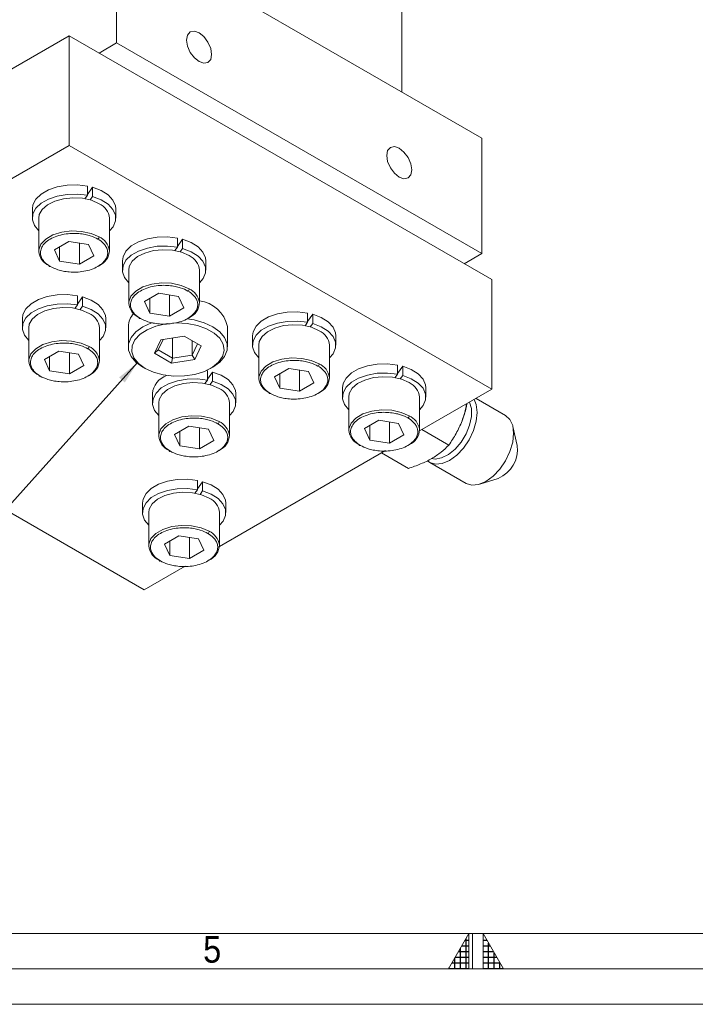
# Model space of a CAD drawing. Header units: millimetres. Extents: x 10 to 831, y 10 to 584.
# Tile 5 of 14: x 356 to 452, y 10 to 149. Entities that reach past the tile are written whole.
import ezdxf

# ---------------------------------------------------------------- set-up
doc = ezdxf.new("R2010")
doc.units = ezdxf.units.MM
doc.linetypes.add('SLD-Solido', pattern=[0])
doc.styles.add('SLDTEXTSTYLE2', font='GOTHIC.TTF', dxfattribs={"width": 0.913})
doc.styles.get("Standard").update_dxf_attribs({"font": 'GOTHIC.TTF'})
doc.dimstyles.new('SLDDIMSTYLE1', dxfattribs={"dimtxt": 0.18, "dimasz": 3.302, "dimexe": 0, "dimexo": 0.0625, "dimgap": 0, "dimtad": 0, "dimtih": 1, "dimtoh": 1, "dimdec": 0, "dimrnd": 1e-09, "dimzin": 0, "dimdsep": 46, "dimtxsty": 'Standard', "dimsah": 1, "dimcen": 0.09, "dimadec": 0, "dimazin": 0, "dimtfac": 3.302, "dimtdec": 0, "dimtofl": 0, "dimtmove": 0, "dimatfit": 3, "dimfxl": 0, "dimfrac": 2, "dimtolj": 1, "dimtzin": 0, "dimarcsym": 0})

msp = doc.modelspace()

# ---------------------------------------------------------------- hatches: boundary and pattern name
at = {"linetype": 'Continuous'}
h = msp.add_hatch(dxfattribs=at)
h.set_pattern_fill('NET', color=8, scale=0.25, style=0)
h.paths.add_polyline_path([(419.5, 15), (419.5, 20), (416.61325, 15)], flags=0)
h = msp.add_hatch(dxfattribs=at)
h.set_pattern_fill('NET', color=8, scale=0.25, style=0)
h.paths.add_polyline_path([(421.5, 15), (424.38675, 15), (421.5, 20)], flags=0)

# ---------------------------------------------------------------- linework, layer by layer
at = {"color": 7, "linetype": 'SLD-Solido', "lineweight": 15}
for p, q in [((410.00054, 165.16778), (410.00054, 139.03635)), ((369.69545, 145.97316), (369.69545, 162.30398)), ((421.31425, 132.50508), (369.69545, 162.30398)), ((362.97794, 146.99367), (348.57147, 138.677)), ((362.97794, 146.99367), (422.72846, 112.50043)), ((362.97794, 131.4794), (362.97794, 146.99367)), ((367.22058, 144.54445), (369.69545, 145.97316)), ((421.31425, 116.17427), (369.69545, 145.97316)), ((421.31425, 132.50508), (421.31425, 116.17427)), ((362.97794, 131.4794), (313.83402, 103.10922)), ((422.72846, 96.98616), (362.97794, 131.4794)), ((365.56592, 125.7272), (365.56592, 124.42073)), ((366.30514, 125.55063), (365.56592, 124.51922)), ((366.30514, 124.24417), (366.30514, 125.55063)), ((365.56592, 124.42073), (365.22089, 123.93934)), ((365.96012, 123.76277), (366.30514, 124.24417)), ((357.78504, 122.49891), (357.78504, 121.19244)), ((358.68504, 121.19244), (358.68504, 116.49733)), ((368.68504, 116.49733), (368.68504, 121.19244)), ((369.58504, 121.19244), (369.58504, 122.49891)), ((378.29384, 118.37952), (378.29384, 117.07306)), ((362.9379, 117.9029), (360.89666, 116.72452)), ((361.6438, 117.15584), (361.6438, 115.11482)), ((365.72629, 117.47158), (362.9379, 117.9029)), ((364.43219, 114.6835), (364.43219, 117.67176)), ((366.47343, 115.86188), (365.72629, 117.47158)), ((378.29384, 117.07306), (377.94882, 116.59166)), ((379.03306, 118.20296), (378.29384, 117.17155)), ((379.03306, 116.89649), (379.03306, 118.20296)), ((360.89666, 116.72452), (361.6438, 115.11482)), ((364.43219, 114.6835), (366.47343, 115.86188)), ((378.68804, 116.4151), (379.03306, 116.89649)), ((421.31425, 116.17427), (418.83937, 114.74555)), ((361.6438, 115.11482), (364.43219, 114.6835)), ((370.51297, 115.15124), (370.51297, 113.84477)), ((382.31297, 113.84477), (382.31297, 115.15124)), ((371.41297, 113.84477), (371.41297, 109.14966)), ((381.41297, 109.14966), (381.41297, 113.84477)), ((422.72846, 112.50043), (422.72846, 96.98616)), ((364.1517, 110.21544), (364.1517, 108.90898)), ((364.89093, 110.03888), (364.1517, 109.00747)), ((364.89093, 108.73241), (364.89093, 110.03888)), ((375.66582, 110.55523), (373.62458, 109.37684)), ((378.45421, 110.12391), (375.66582, 110.55523)), ((377.16011, 107.33582), (377.16011, 110.32409)), ((379.20135, 108.51421), (378.45421, 110.12391)), ((364.1517, 108.90898), (363.80668, 108.42758)), ((364.5459, 108.25102), (364.89093, 108.73241)), ((373.62458, 109.37684), (374.37172, 107.76714)), ((374.37172, 109.80816), (374.37172, 107.76714)), ((374.37172, 107.76714), (377.16011, 107.33582)), ((377.16011, 107.33582), (379.20135, 108.51421)), ((396.67861, 107.76622), (396.67861, 106.45975)), ((397.41784, 107.58965), (396.67861, 106.55824)), ((397.41784, 106.28319), (397.41784, 107.58965)), ((356.37083, 106.98715), (356.37083, 105.68069)), ((368.17083, 105.68069), (368.17083, 106.98715)), ((371.35751, 105.86459), (371.35751, 102.97948)), ((385.35751, 102.97948), (385.35751, 105.86459)), ((396.67861, 106.45975), (396.33359, 105.97836)), ((397.07282, 105.80179), (397.41784, 106.28319)), ((357.27083, 105.68069), (357.27083, 100.98558)), ((367.27083, 100.98558), (367.27083, 105.68069)), ((379.24412, 104.50861), (375.93524, 103.99678)), ((381.6664, 103.11026), (379.24412, 104.50861)), ((388.89774, 104.53793), (388.89774, 103.23147)), ((400.69774, 103.23147), (400.69774, 104.53793)), ((313.83402, 103.10922), (373.58454, 68.61597)), ((375.93524, 103.99678), (375.04862, 102.0866)), ((375.56912, 102.54816), (376.26519, 104.04782)), ((377.61036, 104.25589), (377.61036, 101.36978)), ((380.39875, 101.8011), (380.39875, 103.84206)), ((380.39875, 101.8011), (381.14587, 103.41075)), ((380.77978, 101.20008), (381.6664, 103.11026)), ((389.79774, 103.23147), (389.79774, 98.53636)), ((399.79774, 98.53636), (399.79774, 103.23147)), ((361.52368, 102.39115), (359.48244, 101.21276)), ((364.31207, 101.95983), (361.52368, 102.39115)), ((363.01798, 99.17174), (363.01798, 102.16)), ((365.05922, 100.35013), (364.31207, 101.95983)), ((375.04862, 102.0866), (375.56912, 102.54816)), ((375.04862, 102.0866), (377.4709, 100.68825)), ((377.61036, 101.36978), (375.56912, 102.54816)), ((380.39875, 101.8011), (377.61036, 101.36978)), ((380.77978, 101.20008), (380.39875, 101.8011)), ((359.48244, 101.21276), (360.22959, 99.60306)), ((360.22959, 101.64408), (360.22959, 99.60306)), ((363.01798, 99.17174), (365.05922, 100.35013)), ((377.61036, 101.36978), (377.4709, 100.68825)), ((377.4709, 100.68825), (380.77978, 101.20008)), ((409.40654, 100.41855), (409.40654, 99.11208)), ((360.22959, 99.60306), (363.01798, 99.17174)), ((373.40696, 100.12252), (373.73699, 99.93193)), ((382.38746, 99.62981), (382.53648, 99.60214)), ((382.53648, 99.60214), (382.53648, 98.29567)), ((383.2757, 99.42557), (382.53648, 98.39416)), ((382.97802, 99.93193), (383.30806, 100.12252)), ((383.2757, 98.11911), (383.2757, 99.42557)), ((394.0506, 99.94192), (392.00935, 98.76354)), ((392.7565, 99.19486), (392.7565, 97.15384)), ((396.83898, 99.5106), (394.0506, 99.94192)), ((395.54489, 96.72252), (395.54489, 99.71078)), ((397.58613, 97.9009), (396.83898, 99.5106)), ((409.40654, 99.11208), (409.06151, 98.63069)), ((410.14576, 100.24198), (409.40654, 99.21057)), ((409.80074, 98.45412), (410.14576, 98.93552)), ((410.14576, 98.93552), (410.14576, 100.24198)), ((382.53648, 98.29567), (382.19146, 97.81428)), ((382.93068, 97.63771), (383.2757, 98.11911)), ((392.00935, 98.76354), (392.7565, 97.15384)), ((395.54489, 96.72252), (397.58613, 97.9009)), ((374.75561, 96.37385), (374.75561, 95.06738)), ((386.55561, 95.06738), (386.55561, 96.37385)), ((392.7565, 97.15384), (395.54489, 96.72252)), ((401.62566, 97.19026), (401.62566, 95.88379)), ((412.52301, 91.09468), (422.72846, 96.98616)), ((413.42566, 95.88379), (413.42566, 97.19026)), ((375.65561, 95.06738), (375.65561, 90.37227)), ((385.65561, 90.37227), (385.65561, 95.06738)), ((402.52566, 95.88379), (402.52566, 91.18868)), ((412.52566, 91.18868), (412.52566, 95.88379)), ((424.67413, 93.29934), (420.50808, 95.70436)), ((406.77852, 92.59425), (404.73728, 91.41587)), ((409.56691, 92.16293), (406.77852, 92.59425)), ((408.27281, 89.37485), (408.27281, 92.36311)), ((410.31405, 90.55323), (409.56691, 92.16293)), ((379.90846, 91.77784), (377.86722, 90.59946)), ((377.86722, 90.59946), (378.61437, 88.98976)), ((378.61437, 91.03078), (378.61437, 88.98976)), ((382.69685, 91.34652), (379.90846, 91.77784)), ((381.40275, 88.55844), (381.40275, 91.5467)), ((383.44399, 89.73682), (382.69685, 91.34652)), ((404.73728, 91.41587), (405.48442, 89.80616)), ((405.48442, 91.84718), (405.48442, 89.80616)), ((408.27281, 89.37485), (410.31405, 90.55323)), ((412.85856, 91.28839), (416.65882, 89.09454)), ((426.32312, 89.0215), (425.7274, 91.7045)), ((381.40275, 88.55844), (383.44399, 89.73682)), ((405.48442, 89.80616), (408.27281, 89.37485)), ((378.61437, 88.98976), (381.40275, 88.55844)), ((384.23874, 74.76651), (407.68851, 88.30378)), ((410.94335, 85.79507), (407.14309, 87.98891)), ((413.97949, 86.64197), (419.11833, 83.67538)), ((381.12227, 84.09038), (381.12227, 82.78392)), ((381.86149, 83.91382), (381.12227, 82.88241)), ((381.86149, 82.60735), (381.86149, 83.91382)), ((421.02616, 83.56082), (423.64748, 84.38666)), ((381.12227, 82.78392), (380.77724, 82.30252)), ((381.51647, 82.12596), (381.86149, 82.60735)), ((373.34139, 80.8621), (373.34139, 79.55563)), ((385.14139, 79.55563), (385.14139, 80.8621)), ((374.24139, 79.55563), (374.24139, 74.86052)), ((384.24139, 74.86052), (384.24139, 79.55563)), ((378.49425, 76.26609), (376.45301, 75.0877)), ((377.20015, 75.51902), (377.20015, 73.478)), ((381.28263, 75.83477), (378.49425, 76.26609)), ((379.98854, 73.04668), (379.98854, 76.03494)), ((382.02978, 74.22507), (381.28263, 75.83477)), ((376.45301, 75.0877), (377.20015, 73.478)), ((379.98854, 73.04668), (382.02978, 74.22507)), ((377.20015, 73.478), (379.98854, 73.04668)), ((373.58454, 68.61597), (379.40424, 71.97561)), ((20, 20), (821, 20))]:
    msp.add_line(p, q, dxfattribs=at)
at = {"color": 7, "linetype": 'SLD-Solido', "lineweight": 0}
for p, q in [((419.5, 20), (416.61325, 15)), ((419.5, 15), (419.5, 20)), ((420, 15), (420, 20)), ((421.5, 15), (421.5, 20)), ((421.5, 20), (424.38675, 15)), ((15, 15), (826, 15)), ((416.61325, 15), (419.5, 15)), ((421.5, 15), (424.38675, 15)), ((10, 10), (831, 10))]:
    msp.add_line(p, q, dxfattribs=at)
at = {"color": 7, "linetype": 'SLD-Solido', "lineweight": 15, "flags": 128}
for points in [[(381.36271, 147.4032), (382.03921, 146.85728), (382.61271, 146.0837), (382.99592, 145.20022), (383.13048, 144.34134), (382.99592, 143.63783), (382.61271, 143.19679), (382.03921, 143.08536), (381.36271, 143.3205), (380.68622, 143.86642), (380.11271, 144.64001), (379.72951, 145.52349), (379.59495, 146.38236), (379.72951, 147.08587), (380.11271, 147.52692), (380.68622, 147.63835), (381.36271, 147.4032)], [(409.64698, 131.07504), (410.32348, 130.52912), (410.89698, 129.75553), (411.28019, 128.87205), (411.41475, 128.01318), (411.28019, 127.30967), (410.89698, 126.86863), (410.32348, 126.75719), (409.64698, 126.99234), (408.97049, 127.53826), (408.39698, 128.31185), (408.01378, 129.19533), (407.87922, 130.0542), (408.01378, 130.75771), (408.39698, 131.19875), (408.97049, 131.31019), (409.64698, 131.07504)], [(357.78504, 122.49891), (357.87409, 123.08841), (358.29747, 123.88729), (359.04498, 124.60263), (360.07165, 125.19141), (361.31571, 125.6182), (362.70231, 125.85733), (364.14804, 125.8944), (365.56592, 125.7272)], [(366.30514, 125.55063), (367.51317, 125.09063), (368.49088, 124.47471), (369.17947, 123.73992), (369.53749, 122.93047), (369.58504, 122.49891)], [(365.56592, 124.42073), (364.14804, 124.58794), (362.70231, 124.55086), (361.31571, 124.31173), (360.07165, 123.88494), (359.04498, 123.29616), (358.29747, 122.58082), (357.87409, 121.78195), (357.80031, 120.94761), (358.08057, 120.128), (358.68504, 119.38433)], [(358.68504, 121.19244), (358.75775, 121.68288), (359.16967, 122.43212), (359.91648, 123.08942), (360.94278, 123.60603), (362.17247, 123.94364), (363.51434, 124.0772), (364.86887, 123.99681), (366.13559, 123.70844), (367.22058, 123.23346)], [(368.68504, 119.38433), (369.19689, 119.97746), (369.54342, 120.78858), (369.53749, 121.624), (369.17947, 122.43345), (368.49088, 123.16825), (367.51317, 123.78417), (366.30514, 124.24417)], [(367.22058, 118.53835), (366.08129, 119.0307), (364.74787, 119.31781), (363.32835, 119.37642), (361.93772, 119.20178), (360.68866, 118.80805), (359.68234, 118.22711), (359.0003, 117.50604), (358.69778, 116.70325), (358.68505, 116.49284)], [(370.51297, 115.15124), (370.60201, 115.74074), (371.02539, 116.53961), (371.7729, 117.25496), (372.79957, 117.84374), (374.04363, 118.27053), (375.43024, 118.50965), (376.87596, 118.54673), (378.29384, 118.37952)], [(378.29384, 117.07306), (376.87596, 117.24026), (375.43024, 117.20319), (374.04363, 116.96406), (372.79957, 116.53727), (371.7729, 115.94849), (371.02539, 115.23315), (370.60201, 114.43428), (370.52823, 113.59994), (370.80849, 112.78033), (371.41297, 112.03665)], [(379.03306, 118.20296), (380.24109, 117.74296), (381.2188, 117.12704), (381.90739, 116.39225), (382.26541, 115.58279), (382.31297, 115.15124)], [(371.41297, 113.84477), (371.48567, 114.33521), (371.89759, 115.08445), (372.6444, 115.74175), (373.67071, 116.25836), (374.90039, 116.59596), (376.24226, 116.72953), (377.59679, 116.64914), (378.86352, 116.36077), (379.9485, 115.88579)], [(381.41297, 112.03665), (381.92482, 112.62979), (382.27134, 113.44091), (382.26541, 114.27633), (381.90739, 115.08578), (381.2188, 115.82057), (380.24109, 116.4365), (379.03306, 116.89649)], [(379.9485, 111.19068), (378.80921, 111.68303), (377.47579, 111.97014), (376.05627, 112.02875), (374.66564, 111.85411), (373.41658, 111.46037), (372.41026, 110.87944), (371.72822, 110.15837), (371.42571, 109.35558), (371.41297, 109.14516)], [(356.37083, 106.98715), (356.45987, 107.57666), (356.88325, 108.37553), (357.63077, 109.09088), (358.65743, 109.67965), (359.90149, 110.10645), (361.2881, 110.34557), (362.73383, 110.38265), (364.1517, 110.21544)], [(364.89093, 110.03888), (366.09895, 109.57888), (367.07667, 108.96296), (367.76525, 108.22817), (368.12328, 107.41871), (368.17083, 106.98715)], [(364.1517, 108.90898), (362.73383, 109.07618), (361.2881, 109.03911), (359.90149, 108.79998), (358.65743, 108.37319), (357.63077, 107.78441), (356.88325, 107.06907), (356.45987, 106.27019), (356.38609, 105.43586), (356.66635, 104.61625), (357.27083, 103.87257)], [(367.27083, 103.87257), (367.78268, 104.46571), (368.12921, 105.27683), (368.12328, 106.11225), (367.76525, 106.9217), (367.07667, 107.65649), (366.09895, 108.27241), (364.89093, 108.73241)], [(357.27083, 105.68069), (357.34353, 106.17113), (357.75546, 106.92037), (358.50227, 107.57767), (359.52857, 108.09428), (360.75826, 108.43188), (362.10012, 108.56545), (363.45465, 108.48506), (364.72138, 108.19668), (365.80636, 107.72171)], [(388.89774, 104.53793), (388.98678, 105.12744), (389.41017, 105.92631), (390.15768, 106.64165), (391.18435, 107.23043), (392.42841, 107.65722), (393.81501, 107.89635), (395.26074, 107.93342), (396.67861, 107.76622)], [(397.41784, 107.58965), (398.62586, 107.12966), (399.60358, 106.51373), (400.29216, 105.77894), (400.65019, 104.96949), (400.69774, 104.53793)], [(374.72297, 106.4331), (374.63328, 106.40111), (373.40776, 105.83691), (372.43044, 105.12943), (371.75033, 104.31415), (371.40152, 103.43193), (371.40152, 102.52703), (371.75033, 101.64482), (372.43044, 100.82953), (373.40696, 100.12252)], [(376.92689, 106.27851), (376.66656, 106.24153), (375.25679, 105.91821), (374.01418, 105.41592), (373.00572, 104.76174), (372.28577, 103.99093), (371.89316, 103.14506), (371.84904, 102.26971), (372.15579, 101.41209), (372.79688, 100.61842), (373.73775, 99.9315)], [(373.73775, 99.9315), (374.92766, 99.38835), (376.30248, 99.01825), (377.78809, 98.84117), (379.3044, 98.86664), (380.76966, 99.09329), (382.10488, 99.50891), (383.23807, 100.09108), (384.10816, 100.80842), (384.66822, 101.62227), (384.88808, 102.48873), (384.75587, 103.36112), (384.27872, 104.19238), (383.48236, 104.93772), (382.40971, 105.55694), (381.11862, 106.01667), (379.67866, 106.29212), (378.16749, 106.36845), (377.58418, 106.34353)], [(383.30726, 100.12205), (384.28458, 100.82953), (384.96469, 101.64482), (385.31349, 102.52703), (385.31349, 103.43193), (384.96469, 104.31415), (384.28458, 105.12943), (383.30726, 105.83691), (382.08173, 106.40111), (380.66946, 106.79373), (379.65207, 106.95079)], [(396.67861, 106.45975), (395.26074, 106.62696), (393.81501, 106.58988), (392.42841, 106.35076), (391.18435, 105.92396), (390.15768, 105.33519), (389.41017, 104.61984), (388.98678, 103.82097), (388.913, 102.98663), (389.19327, 102.16702), (389.79774, 101.42335)], [(389.79774, 103.23147), (389.87044, 103.7219), (390.28237, 104.47114), (391.02918, 105.12844), (392.05548, 105.64505), (393.28517, 105.98266), (394.62704, 106.11622), (395.98156, 106.03583), (397.24829, 105.74746), (398.33328, 105.27249)], [(399.79774, 101.42335), (400.30959, 102.01648), (400.65612, 102.8276), (400.65019, 103.66302), (400.29216, 104.47248), (399.60358, 105.20727), (398.62586, 105.82319), (397.41784, 106.28319)], [(365.80636, 103.0266), (364.66708, 103.51895), (363.33366, 103.80605), (361.91413, 103.86466), (360.52351, 103.69003), (359.27444, 103.29629), (358.26812, 102.71536), (357.58608, 101.99429), (357.28357, 101.1915), (357.27084, 100.98108)], [(398.33328, 100.57738), (397.19399, 101.06972), (395.86057, 101.35683), (394.44105, 101.41544), (393.05042, 101.2408), (391.80135, 100.84707), (390.79504, 100.26613), (390.11299, 99.54506), (389.81048, 98.74227), (389.79775, 98.53186)], [(401.62566, 97.19026), (401.71471, 97.77976), (402.13809, 98.57863), (402.8856, 99.29398), (403.91227, 99.88276), (405.15633, 100.30955), (406.54293, 100.54868), (407.98866, 100.58575), (409.40654, 100.41855)], [(383.2757, 99.42557), (384.48373, 98.96557), (385.46144, 98.34965), (386.15003, 97.61486), (386.50806, 96.80541), (386.55561, 96.37385)], [(409.40654, 99.11208), (407.98866, 99.27929), (406.54293, 99.24221), (405.15633, 99.00308), (403.91227, 98.57629), (402.8856, 97.98751), (402.13809, 97.27217), (401.71471, 96.4733), (401.64093, 95.63896), (401.92119, 94.81935), (402.52566, 94.07567)], [(410.14576, 100.24198), (411.35379, 99.78198), (412.3315, 99.16606), (413.02009, 98.43127), (413.37811, 97.62181), (413.42566, 97.19026)], [(412.52566, 94.07567), (413.03751, 94.66881), (413.38404, 95.47993), (413.37811, 96.31535), (413.02009, 97.1248), (412.3315, 97.85959), (411.35379, 98.47552), (410.14576, 98.93552)], [(382.53648, 98.29567), (381.11861, 98.46288), (379.67288, 98.4258), (378.28627, 98.18667), (377.04221, 97.75988), (376.01554, 97.1711), (375.26803, 96.45576), (374.84465, 95.65689), (374.77087, 94.82255), (375.05113, 94.00294), (375.65561, 93.25927)], [(375.65561, 95.06738), (375.72831, 95.55782), (376.14023, 96.30706), (376.88704, 96.96436), (377.91335, 97.48097), (379.14303, 97.81858), (380.4849, 97.95214), (381.83943, 97.87175), (383.10616, 97.58338), (384.19114, 97.1084)], [(385.65561, 93.25927), (386.16746, 93.8524), (386.51398, 94.66352), (386.50806, 95.49894), (386.15003, 96.30839), (385.46144, 97.04319), (384.48373, 97.65911), (383.2757, 98.11911)], [(402.52566, 95.88379), (402.59837, 96.37423), (403.01029, 97.12347), (403.7571, 97.78077), (404.7834, 98.29738), (406.01309, 98.63499), (407.35496, 98.76855), (408.70949, 98.68816), (409.97622, 98.39979), (411.0612, 97.92481)], [(419.60593, 95.18356), (419.60774, 95.1798), (419.86754, 94.25902), (419.86754, 93.14703), (419.60774, 91.92629), (419.1074, 90.68734), (418.40363, 89.52206), (417.54863, 88.51689), (416.6058, 87.74637), (415.64508, 87.26764), (414.73772, 87.11622), (414.20901, 87.19959)], [(420.2467, 95.55347), (420.55237, 94.81899), (420.68625, 93.72204)], [(411.0612, 93.2297), (409.92191, 93.72205), (408.58849, 94.00916), (407.16897, 94.06777), (405.77834, 93.89313), (404.52928, 93.4994), (403.52296, 92.91846), (402.84092, 92.19739), (402.5384, 91.3946), (402.52567, 91.18418)], [(420.68625, 93.72204), (420.55237, 92.47052), (420.15988, 91.14972), (419.53551, 89.84966), (418.72182, 88.65892), (417.77425, 87.65866), (416.75739, 86.91705), (415.74052, 86.48462), (414.79295, 86.39084), (413.97926, 86.6421), (413.66249, 86.8725)], [(384.19114, 92.41329), (383.05185, 92.90564), (381.71843, 93.19275), (380.29891, 93.25136), (378.90829, 93.07672), (377.65922, 92.68299), (376.6529, 92.10205), (375.97086, 91.38098), (375.66835, 90.57819), (375.65561, 90.36778)], [(424.67413, 93.29934), (424.67436, 93.29921), (425.29873, 92.72003), (425.69122, 91.8524), (425.8251, 90.75544), (425.69122, 89.50392), (425.29873, 88.18313), (424.67436, 86.88306), (423.86066, 85.69233), (422.9131, 84.69207), (421.89623, 83.95046), (420.87937, 83.51802), (419.9318, 83.42424), (419.11833, 83.67538)], [(373.34139, 80.8621), (373.43044, 81.4516), (373.85382, 82.25047), (374.60133, 82.96582), (375.628, 83.55459), (376.87206, 83.98139), (378.25866, 84.22051), (379.70439, 84.25759), (381.12227, 84.09038)], [(381.86149, 83.91382), (383.06952, 83.45382), (384.04723, 82.8379), (384.73582, 82.10311), (385.09384, 81.29365), (385.14139, 80.8621)], [(381.12227, 82.78392), (379.70439, 82.95112), (378.25866, 82.91405), (376.87206, 82.67492), (375.628, 82.24813), (374.60133, 81.65935), (373.85382, 80.94401), (373.43044, 80.14513), (373.35666, 79.3108), (373.63692, 78.49119), (374.24139, 77.74751)], [(374.24139, 79.55563), (374.3141, 80.04607), (374.72602, 80.79531), (375.47283, 81.45261), (376.49913, 81.96922), (377.72882, 82.30682), (379.07069, 82.44039), (380.42521, 82.36), (381.69194, 82.07162), (382.77693, 81.59665)], [(384.24139, 77.74751), (384.75324, 78.34065), (385.09977, 79.15177), (385.09384, 79.98719), (384.73582, 80.79664), (384.04723, 81.53143), (383.06952, 82.14735), (381.86149, 82.60735)], [(382.77693, 76.90154), (381.63764, 77.39389), (380.30422, 77.68099), (378.8847, 77.7396), (377.49407, 77.56497), (376.245, 77.17123), (375.23869, 76.5903), (374.55664, 75.86923), (374.25413, 75.06644), (374.2414, 74.85602)]]:
    msp.add_lwpolyline(points, dxfattribs=at)
at = {"color": 7, "linetype": 'SLD-Solido', "lineweight": 15}
for centre, radius, start, end in [((366.20483, 120.95875), 2.4912, 5.3827937, 65.9373472), ((366.18619, 116.23484), 2.5251, 9.1255591, 65.8176029), ((361.14785, 116.71903), 2.47317, 185.2474631, 246.1922405), ((366.23607, 116.69231), 2.44392, 293.5968801, 358.663836), ((378.93275, 113.61107), 2.4912, 5.3827937, 65.9373472), ((378.91411, 108.88717), 2.5251, 9.1255591, 65.8176029), ((373.87577, 109.37135), 2.47317, 185.2474631, 246.1922405), ((378.96399, 109.34464), 2.44392, 293.5968801, 358.663836), ((380.83745, 104.91827), 4.61806, 11.8247354, 82.8410479), ((364.79061, 105.44699), 2.4912, 5.3827937, 65.9373472), ((374.12502, 105.7884), 2.76856, 136.8131536, 178.4229544), ((397.31752, 102.99777), 2.4912, 5.3827937, 65.9373472), ((364.77198, 100.72309), 2.5251, 9.1255591, 65.8176029), ((359.73364, 101.20727), 2.47317, 185.2474631, 246.1922405), ((364.82185, 101.18056), 2.44392, 293.5968801, 358.663836), ((397.29889, 98.27387), 2.5251, 9.1255591, 65.8176029), ((377.86223, 96.00606), 3.12832, 110.3462101, 173.2481947), ((392.26055, 98.75805), 2.47317, 185.2474631, 246.1922405), ((397.34877, 98.73133), 2.44392, 293.5968801, 358.663836), ((410.04545, 95.65009), 2.4912, 5.3827937, 65.9373472), ((383.17539, 94.83369), 2.4912, 5.3827937, 65.9373472), ((409.41052, 96.12967), 9.80691, 338.4162514, 352.889564), ((383.15675, 90.10979), 2.5251, 9.1255591, 65.8176029), ((410.02681, 90.92619), 2.5251, 9.1255591, 65.8176029), ((404.98847, 91.41037), 2.47317, 185.2474631, 246.1922405), ((410.07669, 91.38366), 2.44392, 293.5968801, 358.663836), ((378.11841, 90.59397), 2.47317, 185.2474631, 246.1922405), ((383.20663, 90.56725), 2.44392, 293.5968801, 358.663836), ((421.97086, 88.44428), 4.39037, 292.4505831, 7.5547934), ((381.76117, 79.32193), 2.4912, 5.3827937, 65.9373472), ((381.74254, 74.59803), 2.5251, 9.1255591, 65.8176029), ((376.7042, 75.08221), 2.47317, 185.2474631, 246.1922405), ((381.79242, 75.0555), 2.44392, 293.5968801, 358.663836)]:
    msp.add_arc(centre, radius, start, end, dxfattribs=at)
for points, knots in [([(360.32629, 114.35423), (360.04639, 114.51581), (359.76381, 114.71824), (359.39837, 115.10293), (359.28684, 115.24461), (359.1014, 115.55532), (359.02757, 115.72443), (358.938, 116.08638), (358.92244, 116.27925), (358.96951, 116.679), (359.03237, 116.88585), (359.24931, 117.29735), (359.40359, 117.50186), (359.80213, 117.88858), (360.04639, 118.07059), (360.60618, 118.39375), (360.92146, 118.53475), (361.59135, 118.76483), (361.94562, 118.85389), (362.65843, 118.97913), (363.01674, 119.01542), (363.7092, 119.04259), (364.04331, 119.03361), (364.67028, 118.9819), (364.96322, 118.93928), (365.50146, 118.83223), (365.74687, 118.76784), (366.41325, 118.55688), (366.7639, 118.39375), (367.0438, 118.23217)], [0, 0, 0, 0, 0.125, 0.125, 0.1875, 0.1875, 0.25, 0.25, 0.3125, 0.3125, 0.375, 0.375, 0.4375, 0.4375, 0.5, 0.5, 0.5625, 0.5625, 0.625, 0.625, 0.6875, 0.6875, 0.75, 0.75, 0.8125, 0.8125, 0.875, 0.875, 1, 1, 1, 1]), ([(367.0438, 118.23217), (367.08547, 118.25622), (367.13428, 118.30433), (367.20332, 118.42391), (367.22058, 118.49024), (367.22058, 118.53835)], [0, 0, 0, 0, 0.5, 0.5, 1, 1, 1, 1]), ([(367.0438, 118.23217), (367.3237, 118.07059), (367.60628, 117.86816), (367.97171, 117.48347), (368.08324, 117.34179), (368.26869, 117.03107), (368.34252, 116.86196), (368.43209, 116.50002), (368.44764, 116.30715), (368.40058, 115.90739), (368.33772, 115.70055), (368.12077, 115.28905), (367.9665, 115.08454), (367.56795, 114.69781), (367.3237, 114.51581), (366.7639, 114.19265), (366.44863, 114.05164), (365.77874, 113.82157), (365.42447, 113.73251), (364.71165, 113.60727), (364.35335, 113.57098), (363.66088, 113.54381), (363.32678, 113.55279), (362.69981, 113.60449), (362.40687, 113.64712), (361.86863, 113.75417), (361.62321, 113.81856), (360.95684, 114.02952), (360.60618, 114.19265), (360.32629, 114.35423)], [0, 0, 0, 0, 0.125, 0.125, 0.1875, 0.1875, 0.25, 0.25, 0.3125, 0.3125, 0.375, 0.375, 0.4375, 0.4375, 0.5, 0.5, 0.5625, 0.5625, 0.625, 0.625, 0.6875, 0.6875, 0.75, 0.75, 0.8125, 0.8125, 0.875, 0.875, 1, 1, 1, 1]), ([(360.32629, 114.35423), (360.28462, 114.33018), (360.2358, 114.32193), (360.16677, 114.36179), (360.14951, 114.4082), (360.14951, 114.45631)], [0, 0, 0, 0, 0.5, 0.5, 1, 1, 1, 1]), ([(373.05421, 107.00656), (372.77431, 107.16814), (372.49173, 107.37057), (372.1263, 107.75526), (372.01476, 107.89693), (371.82932, 108.20765), (371.75549, 108.37676), (371.66592, 108.7387), (371.65037, 108.93158), (371.69743, 109.33133), (371.76029, 109.53818), (371.97724, 109.94967), (372.13151, 110.15419), (372.53006, 110.54091), (372.77431, 110.72291), (373.3341, 111.04608), (373.64938, 111.18708), (374.31927, 111.41716), (374.67354, 111.50622), (375.38636, 111.63146), (375.74466, 111.66775), (376.43713, 111.69492), (376.77123, 111.68594), (377.3982, 111.63423), (377.69114, 111.59161), (378.22938, 111.48455), (378.47479, 111.42017), (379.14117, 111.20921), (379.49183, 111.04608), (379.77172, 110.8845)], [0, 0, 0, 0, 0.125, 0.125, 0.1875, 0.1875, 0.25, 0.25, 0.3125, 0.3125, 0.375, 0.375, 0.4375, 0.4375, 0.5, 0.5, 0.5625, 0.5625, 0.625, 0.625, 0.6875, 0.6875, 0.75, 0.75, 0.8125, 0.8125, 0.875, 0.875, 1, 1, 1, 1]), ([(379.77172, 110.8845), (380.05162, 110.72291), (380.3342, 110.52049), (380.69964, 110.13579), (380.81117, 109.99412), (380.99661, 109.6834), (381.07044, 109.51429), (381.16001, 109.15235), (381.17556, 108.95947), (381.1285, 108.55972), (381.06564, 108.35288), (380.84869, 107.94138), (380.69442, 107.73686), (380.29587, 107.35014), (380.05162, 107.16814), (379.49183, 106.84498), (379.17655, 106.70397), (378.50666, 106.47389), (378.15239, 106.38483), (377.43958, 106.25959), (377.08127, 106.2233), (376.38881, 106.19614), (376.0547, 106.20512), (375.42773, 106.25682), (375.13479, 106.29944), (374.59655, 106.4065), (374.35114, 106.47088), (373.68476, 106.68184), (373.3341, 106.84498), (373.05421, 107.00656)], [0, 0, 0, 0, 0.125, 0.125, 0.1875, 0.1875, 0.25, 0.25, 0.3125, 0.3125, 0.375, 0.375, 0.4375, 0.4375, 0.5, 0.5, 0.5625, 0.5625, 0.625, 0.625, 0.6875, 0.6875, 0.75, 0.75, 0.8125, 0.8125, 0.875, 0.875, 1, 1, 1, 1]), ([(379.77172, 110.8845), (379.81339, 110.90855), (379.86221, 110.95666), (379.93124, 111.07623), (379.9485, 111.14257), (379.9485, 111.19068)], [0, 0, 0, 0, 0.5, 0.5, 1, 1, 1, 1]), ([(373.05421, 107.00656), (373.01254, 106.9825), (372.96373, 106.97425), (372.89469, 107.01412), (372.87743, 107.06053), (372.87743, 107.10864)], [0, 0, 0, 0, 0.5, 0.5, 1, 1, 1, 1]), ([(358.91207, 98.84248), (358.63218, 99.00406), (358.34959, 99.20648), (357.98416, 99.59118), (357.87263, 99.73285), (357.68719, 100.04357), (357.61335, 100.21268), (357.52379, 100.57462), (357.50823, 100.7675), (357.55529, 101.16725), (357.61816, 101.37409), (357.8351, 101.78559), (357.98938, 101.99011), (358.38792, 102.37683), (358.63218, 102.55883), (359.19197, 102.88199), (359.50724, 103.023), (360.17714, 103.25308), (360.5314, 103.34214), (361.24422, 103.46738), (361.60252, 103.50367), (362.29499, 103.53083), (362.6291, 103.52185), (363.25607, 103.47015), (363.549, 103.42753), (364.08724, 103.32047), (364.33266, 103.25609), (364.99904, 103.04513), (365.34969, 102.88199), (365.62959, 102.72041)], [0, 0, 0, 0, 0.125, 0.125, 0.1875, 0.1875, 0.25, 0.25, 0.3125, 0.3125, 0.375, 0.375, 0.4375, 0.4375, 0.5, 0.5, 0.5625, 0.5625, 0.625, 0.625, 0.6875, 0.6875, 0.75, 0.75, 0.8125, 0.8125, 0.875, 0.875, 1, 1, 1, 1]), ([(365.62959, 102.72041), (365.90948, 102.55883), (366.19207, 102.3564), (366.5575, 101.97171), (366.66903, 101.83004), (366.85447, 101.51932), (366.92831, 101.35021), (367.01787, 100.98827), (367.03343, 100.79539), (366.98637, 100.39564), (366.9235, 100.1888), (366.70656, 99.7773), (366.55228, 99.57278), (366.15374, 99.18606), (365.90948, 99.00406), (365.34969, 98.68089), (365.03442, 98.53989), (364.36452, 98.30981), (364.01026, 98.22075), (363.29744, 98.09551), (362.93914, 98.05922), (362.24667, 98.03206), (361.91256, 98.04103), (361.28559, 98.09274), (360.99266, 98.13536), (360.45442, 98.24242), (360.209, 98.3068), (359.54262, 98.51776), (359.19197, 98.68089), (358.91207, 98.84248)], [0, 0, 0, 0, 0.125, 0.125, 0.1875, 0.1875, 0.25, 0.25, 0.3125, 0.3125, 0.375, 0.375, 0.4375, 0.4375, 0.5, 0.5, 0.5625, 0.5625, 0.625, 0.625, 0.6875, 0.6875, 0.75, 0.75, 0.8125, 0.8125, 0.875, 0.875, 1, 1, 1, 1]), ([(365.62959, 102.72041), (365.67125, 102.74447), (365.72007, 102.79258), (365.78911, 102.91215), (365.80636, 102.97849), (365.80636, 103.0266)], [0, 0, 0, 0, 0.5, 0.5, 1, 1, 1, 1]), ([(391.43898, 96.39325), (391.15909, 96.55483), (390.8765, 96.75726), (390.51107, 97.14195), (390.39954, 97.28363), (390.2141, 97.59435), (390.14027, 97.76346), (390.0507, 98.1254), (390.03514, 98.31827), (390.0822, 98.71803), (390.14507, 98.92487), (390.36201, 99.33637), (390.51629, 99.54088), (390.91483, 99.92761), (391.15909, 100.10961), (391.71888, 100.43277), (392.03415, 100.57378), (392.70405, 100.80385), (393.05832, 100.89291), (393.77113, 101.01815), (394.12944, 101.05444), (394.8219, 101.08161), (395.15601, 101.07263), (395.78298, 101.02092), (396.07592, 100.9783), (396.61415, 100.87125), (396.85957, 100.80686), (397.52595, 100.5959), (397.8766, 100.43277), (398.1565, 100.27119)], [0, 0, 0, 0, 0.125, 0.125, 0.1875, 0.1875, 0.25, 0.25, 0.3125, 0.3125, 0.375, 0.375, 0.4375, 0.4375, 0.5, 0.5, 0.5625, 0.5625, 0.625, 0.625, 0.6875, 0.6875, 0.75, 0.75, 0.8125, 0.8125, 0.875, 0.875, 1, 1, 1, 1]), ([(398.1565, 100.27119), (398.4364, 100.10961), (398.71898, 99.90718), (399.08441, 99.52249), (399.19594, 99.38081), (399.38139, 99.07009), (399.45522, 98.90098), (399.54479, 98.53904), (399.56034, 98.34617), (399.51328, 97.94642), (399.45041, 97.73957), (399.23347, 97.32807), (399.0792, 97.12356), (398.68065, 96.73683), (398.4364, 96.55483), (397.8766, 96.23167), (397.56133, 96.09066), (396.89143, 95.86059), (396.53717, 95.77153), (395.82435, 95.64629), (395.46605, 95.61), (394.77358, 95.58283), (394.43947, 95.59181), (393.81251, 95.64352), (393.51957, 95.68614), (392.98133, 95.79319), (392.73591, 95.85758), (392.06954, 96.06854), (391.71888, 96.23167), (391.43898, 96.39325)], [0, 0, 0, 0, 0.125, 0.125, 0.1875, 0.1875, 0.25, 0.25, 0.3125, 0.3125, 0.375, 0.375, 0.4375, 0.4375, 0.5, 0.5, 0.5625, 0.5625, 0.625, 0.625, 0.6875, 0.6875, 0.75, 0.75, 0.8125, 0.8125, 0.875, 0.875, 1, 1, 1, 1]), ([(398.1565, 100.27119), (398.19817, 100.29524), (398.24698, 100.34335), (398.31602, 100.46293), (398.33328, 100.52926), (398.33328, 100.57738)], [0, 0, 0, 0, 0.5, 0.5, 1, 1, 1, 1]), ([(358.91207, 98.84248), (358.87041, 98.81842), (358.82159, 98.81017), (358.75256, 98.85004), (358.7353, 98.89644), (358.7353, 98.94456)], [0, 0, 0, 0, 0.5, 0.5, 1, 1, 1, 1]), ([(391.43898, 96.39325), (391.39732, 96.3692), (391.3485, 96.36095), (391.27947, 96.40081), (391.26221, 96.44722), (391.26221, 96.49534)], [0, 0, 0, 0, 0.5, 0.5, 1, 1, 1, 1]), ([(418.52979, 92.52209), (418.75753, 93.14831), (419.04676, 93.94356), (419.19809, 94.78734), (419.23026, 94.96669)], [0, 0, 0, 0, 0.787444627, 1, 1, 1, 1]), ([(404.16691, 89.04558), (403.88701, 89.20716), (403.60443, 89.40959), (403.23899, 89.79428), (403.12746, 89.93596), (402.94202, 90.24667), (402.86819, 90.41578), (402.77862, 90.77772), (402.76307, 90.9706), (402.81013, 91.37035), (402.87299, 91.5772), (403.08994, 91.9887), (403.24421, 92.19321), (403.64276, 92.57993), (403.88701, 92.76194), (404.4468, 93.0851), (404.76208, 93.2261), (405.43197, 93.45618), (405.78624, 93.54524), (406.49905, 93.67048), (406.85736, 93.70677), (407.54982, 93.73394), (407.88393, 93.72496), (408.5109, 93.67325), (408.80384, 93.63063), (409.34208, 93.52357), (409.58749, 93.45919), (410.25387, 93.24823), (410.60452, 93.0851), (410.88442, 92.92352)], [0, 0, 0, 0, 0.125, 0.125, 0.1875, 0.1875, 0.25, 0.25, 0.3125, 0.3125, 0.375, 0.375, 0.4375, 0.4375, 0.5, 0.5, 0.5625, 0.5625, 0.625, 0.625, 0.6875, 0.6875, 0.75, 0.75, 0.8125, 0.8125, 0.875, 0.875, 1, 1, 1, 1]), ([(377.29685, 88.22917), (377.01695, 88.39075), (376.73437, 88.59318), (376.36894, 88.97787), (376.25741, 89.11955), (376.07196, 89.43027), (375.99813, 89.59938), (375.90856, 89.96132), (375.89301, 90.15419), (375.94007, 90.55394), (376.00293, 90.76079), (376.21988, 91.17229), (376.37415, 91.3768), (376.7727, 91.76352), (377.01695, 91.94553), (377.57675, 92.26869), (377.89202, 92.40969), (378.56191, 92.63977), (378.91618, 92.72883), (379.629, 92.85407), (379.9873, 92.89036), (380.67977, 92.91753), (381.01387, 92.90855), (381.64084, 92.85684), (381.93378, 92.81422), (382.47202, 92.70717), (382.71744, 92.64278), (383.38381, 92.43182), (383.73447, 92.26869), (384.01436, 92.10711)], [0, 0, 0, 0, 0.125, 0.125, 0.1875, 0.1875, 0.25, 0.25, 0.3125, 0.3125, 0.375, 0.375, 0.4375, 0.4375, 0.5, 0.5, 0.5625, 0.5625, 0.625, 0.625, 0.6875, 0.6875, 0.75, 0.75, 0.8125, 0.8125, 0.875, 0.875, 1, 1, 1, 1]), ([(384.01436, 92.10711), (384.29426, 91.94553), (384.57684, 91.7431), (384.94228, 91.35841), (385.05381, 91.21673), (385.23925, 90.90601), (385.31308, 90.7369), (385.40265, 90.37496), (385.41821, 90.18209), (385.37114, 89.78233), (385.30828, 89.57549), (385.09134, 89.16399), (384.93706, 88.95948), (384.53852, 88.57275), (384.29426, 88.39075), (383.73447, 88.06759), (383.41919, 87.92658), (382.7493, 87.69651), (382.39503, 87.60745), (381.68222, 87.48221), (381.32391, 87.44592), (380.63145, 87.41875), (380.29734, 87.42773), (379.67037, 87.47944), (379.37743, 87.52206), (378.83919, 87.62911), (378.59378, 87.6935), (377.9274, 87.90446), (377.57675, 88.06759), (377.29685, 88.22917)], [0, 0, 0, 0, 0.125, 0.125, 0.1875, 0.1875, 0.25, 0.25, 0.3125, 0.3125, 0.375, 0.375, 0.4375, 0.4375, 0.5, 0.5, 0.5625, 0.5625, 0.625, 0.625, 0.6875, 0.6875, 0.75, 0.75, 0.8125, 0.8125, 0.875, 0.875, 1, 1, 1, 1]), ([(384.01436, 92.10711), (384.05603, 92.13116), (384.10485, 92.17927), (384.17388, 92.29885), (384.19114, 92.36518), (384.19114, 92.41329)], [0, 0, 0, 0, 0.5, 0.5, 1, 1, 1, 1]), ([(410.88442, 92.92352), (411.16432, 92.76194), (411.4469, 92.55951), (411.81233, 92.17482), (411.92387, 92.03314), (412.10931, 91.72242), (412.18314, 91.55331), (412.27271, 91.19137), (412.28826, 90.9985), (412.2412, 90.59874), (412.17834, 90.3919), (411.96139, 89.9804), (411.80712, 89.77589), (411.40857, 89.38916), (411.16432, 89.20716), (410.60452, 88.884), (410.28925, 88.74299), (409.61936, 88.51292), (409.26509, 88.42386), (408.55227, 88.29862), (408.19397, 88.26233), (407.5015, 88.23516), (407.1674, 88.24414), (406.54043, 88.29584), (406.24749, 88.33847), (405.70925, 88.44552), (405.46384, 88.50991), (404.79746, 88.72087), (404.4468, 88.884), (404.16691, 89.04558)], [0, 0, 0, 0, 0.125, 0.125, 0.1875, 0.1875, 0.25, 0.25, 0.3125, 0.3125, 0.375, 0.375, 0.4375, 0.4375, 0.5, 0.5, 0.5625, 0.5625, 0.625, 0.625, 0.6875, 0.6875, 0.75, 0.75, 0.8125, 0.8125, 0.875, 0.875, 1, 1, 1, 1]), ([(410.88442, 92.92352), (410.92609, 92.94757), (410.9749, 92.99568), (411.04394, 93.11525), (411.0612, 93.18159), (411.0612, 93.2297)], [0, 0, 0, 0, 0.5, 0.5, 1, 1, 1, 1]), ([(416.65882, 89.09454), (417.02701, 89.61836), (417.3734, 90.16052), (418.0031, 91.29795), (418.28594, 91.89361), (418.52979, 92.52209)], [0, 0, 0, 0, 0.5, 0.5, 1, 1, 1, 1]), ([(404.16691, 89.04558), (404.12524, 89.02152), (404.07642, 89.01327), (404.00739, 89.05314), (403.99013, 89.09955), (403.99013, 89.14766)], [0, 0, 0, 0, 0.5, 0.5, 1, 1, 1, 1]), ([(377.29685, 88.22917), (377.25518, 88.20512), (377.20637, 88.19687), (377.13733, 88.23673), (377.12007, 88.28314), (377.12007, 88.33125)], [0, 0, 0, 0, 0.5, 0.5, 1, 1, 1, 1]), ([(414.24318, 87.18959), (414.73087, 87.47113), (415.16975, 87.77329), (415.9674, 88.41147), (416.32675, 88.74724), (416.65882, 89.09454)], [0, 0, 0, 0, 0.5, 0.5, 1, 1, 1, 1]), ([(410.94335, 85.79507), (411.54495, 85.98677), (412.12659, 86.19422), (413.23208, 86.65469), (413.75549, 86.90805), (414.24318, 87.18959)], [0, 0, 0, 0, 0.5, 0.5, 1, 1, 1, 1]), ([(375.88264, 72.71742), (375.60274, 72.879), (375.32016, 73.08143), (374.95472, 73.46612), (374.84319, 73.60779), (374.65775, 73.91851), (374.58392, 74.08762), (374.49435, 74.44956), (374.47879, 74.64244), (374.52585, 75.04219), (374.58872, 75.24903), (374.80566, 75.66053), (374.95994, 75.86505), (375.35848, 76.25177), (375.60274, 76.43377), (376.16253, 76.75694), (376.4778, 76.89794), (377.1477, 77.12802), (377.50197, 77.21708), (378.21478, 77.34232), (378.57309, 77.37861), (379.26555, 77.40577), (379.59966, 77.3968), (380.22663, 77.34509), (380.51957, 77.30247), (381.0578, 77.19541), (381.30322, 77.13103), (381.9696, 76.92007), (382.32025, 76.75694), (382.60015, 76.59535)], [0, 0, 0, 0, 0.125, 0.125, 0.1875, 0.1875, 0.25, 0.25, 0.3125, 0.3125, 0.375, 0.375, 0.4375, 0.4375, 0.5, 0.5, 0.5625, 0.5625, 0.625, 0.625, 0.6875, 0.6875, 0.75, 0.75, 0.8125, 0.8125, 0.875, 0.875, 1, 1, 1, 1]), ([(382.60015, 76.59535), (382.88005, 76.43377), (383.16263, 76.23135), (383.52806, 75.84665), (383.63959, 75.70498), (383.82504, 75.39426), (383.89887, 75.22515), (383.98844, 74.86321), (384.00399, 74.67033), (383.95693, 74.27058), (383.89407, 74.06374), (383.67712, 73.65224), (383.52285, 73.44772), (383.1243, 73.061), (382.88005, 72.879), (382.32025, 72.55584), (382.00498, 72.41483), (381.33508, 72.18475), (380.98082, 72.09569), (380.268, 71.97045), (379.9097, 71.93416), (379.21723, 71.907), (378.88313, 71.91598), (378.25616, 71.96768), (377.96322, 72.0103), (377.42498, 72.11736), (377.17956, 72.18174), (376.51319, 72.3927), (376.16253, 72.55584), (375.88264, 72.71742)], [0, 0, 0, 0, 0.125, 0.125, 0.1875, 0.1875, 0.25, 0.25, 0.3125, 0.3125, 0.375, 0.375, 0.4375, 0.4375, 0.5, 0.5, 0.5625, 0.5625, 0.625, 0.625, 0.6875, 0.6875, 0.75, 0.75, 0.8125, 0.8125, 0.875, 0.875, 1, 1, 1, 1]), ([(382.60015, 76.59535), (382.64182, 76.61941), (382.69063, 76.66752), (382.75967, 76.78709), (382.77693, 76.85343), (382.77693, 76.90154)], [0, 0, 0, 0, 0.5, 0.5, 1, 1, 1, 1]), ([(375.88264, 72.71742), (375.84097, 72.69336), (375.79215, 72.68511), (375.72312, 72.72498), (375.70586, 72.77138), (375.70586, 72.8195)], [0, 0, 0, 0, 0.5, 0.5, 1, 1, 1, 1])]:
    msp.add_open_spline(points, degree=3, knots=knots, dxfattribs=at)

# ---------------------------------------------------------------- texts
at = {"color": 7, "linetype": 'Continuous', "lineweight": 0, "insert": (381.93374, 19.65436), "char_height": 3.762, "attachment_point": 1, "style": 'SLDTEXTSTYLE2'}
msp.add_mtext('5', dxfattribs=at)

# ---------------------------------------------------------------- leaders
at = {"color": 7, "linetype": 'Continuous', "lineweight": 0}
msp.add_leader([(372.65503, 100.75778), (337.54624, 61.65228)], dimstyle='SLDDIMSTYLE1', dxfattribs=at)

doc.saveas('drawing.dxf')
